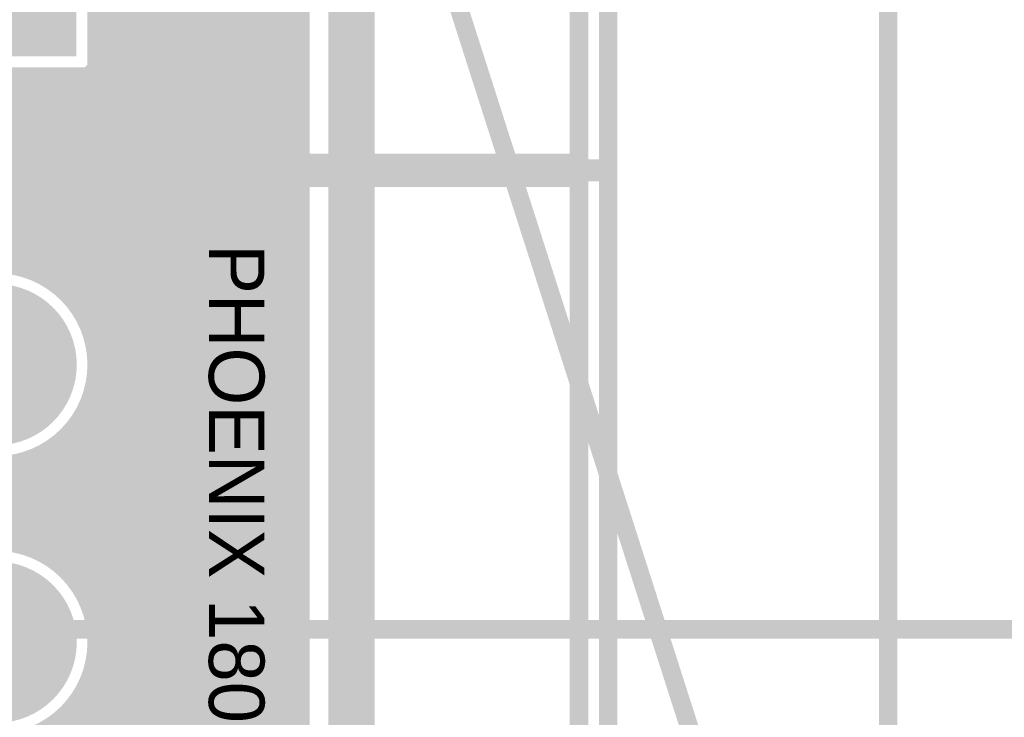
# Model space of a CAD drawing. Extents: x 7.17 to 14.1, y 4 to 11.75.
# Tile 212 of 214: x 12.11 to 12.64, y 8.02 to 8.39. Entities that reach past the tile are written whole.
import ezdxf

# ---------------------------------------------------------------- set-up
doc = ezdxf.new("R2010")
doc.units = 0
doc.layers.get('0').update_dxf_attribs({"linetype": 'CONTINUOUS'})
for name, color, linetype in [('BOTTOMLAYER', 5, 'CONTINUOUS'), ('BOTTOMSOLDER', 6, 'CONTINUOUS'), ('INTERNALPLANE1', 76, 'CONTINUOUS'), ('KEEPOUTLAYER', 6, 'CONTINUOUS'), ('MECHANICAL1', 6, 'CONTINUOUS'), ('MECHANICAL2', 216, 'CONTINUOUS'), ('MECHANICAL3', 76, 'CONTINUOUS'), ('MECHANICAL5', 56, 'CONTINUOUS'), ('MECHANICAL6', 56, 'CONTINUOUS'), ('MULTILAYER', 9, 'CONTINUOUS'), ('TOPOVERLAY', 2, 'CONTINUOUS'), ('TOPSOLDER', 216, 'CONTINUOUS')]:
    doc.layers.add(name, color=color, linetype=linetype)

# ---------------------------------------------------------------- blocks, each defined once
blk = doc.blocks.new('CONN_PHOENIX_1803280_3_26')
at = {"layer": 'BOTTOMSOLDER', "const_width": 0.04337}
for points in [[(-0.021685, 0, 1), (0.021685, 0, 1)], [(0.128315, 0, 1), (0.171685, 0, 1)]]:
    blk.add_lwpolyline(points, format="xyb", close=True, dxfattribs=at)
at = {"layer": 'BOTTOMSOLDER'}
blk.add_solid([(-0.19337, -0.04337), (-0.10663, -0.04337), (-0.19337, 0.04337), (-0.10663, 0.04337)], dxfattribs=at)
at = {"layer": 'MECHANICAL1', "const_width": 0.01}
for points in [[(-0.251, 0.047244), (-0.251, -0.314961)], [(-0.251, 0.047244), (0, 0.047244)], [(-0.240157, 0.047244), (-0.137795, 0.047244)], [(-0.137795, 0.047244), (0.240157, 0.047244)], [(0, 0.047244), (0.251, 0.047244)], [(0.251, 0.047244), (0.251, -0.314961)], [(-0.251, -0.314961), (-0.240157, -0.314961)], [(-0.240157, -0.314961), (-0.137795, -0.314961)], [(-0.137795, -0.314961), (0.240157, -0.314961)], [(0.240157, -0.314961), (0.251, -0.314961)]]:
    blk.add_lwpolyline(points, dxfattribs=at)
at = {"layer": 'MECHANICAL1', "const_width": 0.005}
for points in [[(-0.2535, 0.047244, 1), (-0.2485, 0.047244, 1)], [(-0.2535, 0.047244, 1), (-0.2485, 0.047244, 1)], [(-0.242657, 0.047244, 1), (-0.237657, 0.047244, 1)], [(-0.140295, 0.047244, 1), (-0.135295, 0.047244, 1)], [(-0.140295, 0.047244, 1), (-0.135295, 0.047244, 1)], [(-0.0025, 0.047244, 1), (0.0025, 0.047244, 1)], [(-0.0025, 0.047244, 1), (0.0025, 0.047244, 1)], [(0.237657, 0.047244, 1), (0.242657, 0.047244, 1)], [(0.2485, 0.047244, 1), (0.2535, 0.047244, 1)], [(0.2485, 0.047244, 1), (0.2535, 0.047244, 1)], [(-0.2535, -0.314961, 1), (-0.2485, -0.314961, 1)], [(-0.2535, -0.314961, 1), (-0.2485, -0.314961, 1)], [(-0.242657, -0.314961, 1), (-0.237657, -0.314961, 1)], [(-0.242657, -0.314961, 1), (-0.237657, -0.314961, 1)], [(-0.140295, -0.314961, 1), (-0.135295, -0.314961, 1)], [(-0.140295, -0.314961, 1), (-0.135295, -0.314961, 1)], [(0.237657, -0.314961, 1), (0.242657, -0.314961, 1)], [(0.237657, -0.314961, 1), (0.242657, -0.314961, 1)], [(0.2485, -0.314961, 1), (0.2535, -0.314961, 1)], [(0.2485, -0.314961, 1), (0.2535, -0.314961, 1)]]:
    blk.add_lwpolyline(points, format="xyb", close=True, dxfattribs=at)
at = {"layer": 'MULTILAYER', "const_width": 0.03937}
for points in [[(-0.019685, 0, 1), (0.019685, 0, 1)], [(0.130315, 0, 1), (0.169685, 0, 1)]]:
    blk.add_lwpolyline(points, format="xyb", close=True, dxfattribs=at)
at = {"layer": 'MULTILAYER'}
blk.add_solid([(-0.18937, -0.03937), (-0.11063, -0.03937), (-0.18937, 0.03937), (-0.11063, 0.03937)], dxfattribs=at)
at = {"layer": 'TOPOVERLAY', "const_width": 0.01}
for points in [[(-0.255906, 0.062992), (0.220472, 0.062992)], [(-0.255906, 0.062992), (-0.255906, -0.287402)], [(0.220472, 0.062992), (0.251969, 0.062992)], [(0.251969, 0.062992), (0.255906, 0.062992)], [(0.255906, 0.062992), (0.255906, 0.019685)], [(0.255906, 0.019685), (0.255906, -0.330709)], [(-0.255906, -0.287402), (-0.255906, -0.330709)], [(-0.255906, -0.330709), (-0.251969, -0.330709)], [(-0.251969, -0.330709), (-0.220472, -0.330709)], [(-0.220472, -0.330709), (0.255906, -0.330709)]]:
    blk.add_lwpolyline(points, dxfattribs=at)
at = {"layer": 'TOPOVERLAY', "const_width": 0.005}
for points in [[(-0.258406, 0.062992, 1), (-0.253406, 0.062992, 1)], [(-0.258406, 0.062992, 1), (-0.253406, 0.062992, 1)], [(0.217973, 0.062992, 1), (0.222972, 0.062992, 1)], [(0.217973, 0.062992, 1), (0.222972, 0.062992, 1)], [(0.249469, 0.062992, 1), (0.254469, 0.062992, 1)], [(0.249469, 0.062992, 1), (0.254469, 0.062992, 1)], [(0.253406, 0.062992, 1), (0.258406, 0.062992, 1)], [(0.253406, 0.062992, 1), (0.258406, 0.062992, 1)], [(0.253406, 0.019685, 1), (0.258406, 0.019685, 1)], [(0.253406, 0.019685, 1), (0.258406, 0.019685, 1)], [(-0.258406, -0.287402, 1), (-0.253406, -0.287402, 1)], [(-0.258406, -0.287402, 1), (-0.253406, -0.287402, 1)], [(-0.258406, -0.330709, 1), (-0.253406, -0.330709, 1)], [(-0.258406, -0.330709, 1), (-0.253406, -0.330709, 1)], [(-0.254469, -0.330709, 1), (-0.249469, -0.330709, 1)], [(-0.254469, -0.330709, 1), (-0.249469, -0.330709, 1)], [(-0.222972, -0.330709, 1), (-0.217973, -0.330709, 1)], [(-0.222972, -0.330709, 1), (-0.217973, -0.330709, 1)], [(0.253406, -0.330709, 1), (0.258406, -0.330709, 1)], [(0.253406, -0.330709, 1), (0.258406, -0.330709, 1)]]:
    blk.add_lwpolyline(points, format="xyb", close=True, dxfattribs=at)
at = {"layer": 'TOPSOLDER', "const_width": 0.04337}
for points in [[(-0.021685, 0, 1), (0.021685, 0, 1)], [(0.128315, 0, 1), (0.171685, 0, 1)]]:
    blk.add_lwpolyline(points, format="xyb", close=True, dxfattribs=at)
at = {"layer": 'TOPSOLDER'}
blk.add_solid([(-0.19337, -0.04337), (-0.10663, -0.04337), (-0.19337, 0.04337), (-0.10663, 0.04337)], dxfattribs=at)
blk = doc.blocks.new('CONN_PHOENIX_1803280_3_27')
at = {"layer": 'BOTTOMSOLDER', "const_width": 0.04337}
for points in [[(-0.021685, 0, 1), (0.021685, 0, 1)], [(0.128315, 0, 1), (0.171685, 0, 1)]]:
    blk.add_lwpolyline(points, format="xyb", close=True, dxfattribs=at)
at = {"layer": 'BOTTOMSOLDER'}
blk.add_solid([(-0.19337, -0.04337), (-0.10663, -0.04337), (-0.19337, 0.04337), (-0.10663, 0.04337)], dxfattribs=at)
at = {"layer": 'MECHANICAL1', "const_width": 0.01}
for points in [[(-0.251, 0.047244), (0, 0.047244)], [(-0.251, 0.047244), (-0.251, -0.314961)], [(-0.240157, 0.047244), (-0.137795, 0.047244)], [(-0.137795, 0.047244), (0.240157, 0.047244)], [(0, 0.047244), (0.251, 0.047244)], [(0.251, 0.047244), (0.251, -0.314961)], [(-0.251, -0.314961), (-0.240157, -0.314961)], [(-0.240157, -0.314961), (-0.137795, -0.314961)], [(-0.137795, -0.314961), (0.240157, -0.314961)], [(0.240157, -0.314961), (0.251, -0.314961)]]:
    blk.add_lwpolyline(points, dxfattribs=at)
at = {"layer": 'MECHANICAL1', "const_width": 0.005}
for points in [[(-0.2535, 0.047244, 1), (-0.2485, 0.047244, 1)], [(-0.2535, 0.047244, 1), (-0.2485, 0.047244, 1)], [(-0.242657, 0.047244, 1), (-0.237657, 0.047244, 1)], [(-0.140295, 0.047244, 1), (-0.135295, 0.047244, 1)], [(-0.140295, 0.047244, 1), (-0.135295, 0.047244, 1)], [(-0.0025, 0.047244, 1), (0.0025, 0.047244, 1)], [(-0.0025, 0.047244, 1), (0.0025, 0.047244, 1)], [(0.237657, 0.047244, 1), (0.242657, 0.047244, 1)], [(0.2485, 0.047244, 1), (0.2535, 0.047244, 1)], [(0.2485, 0.047244, 1), (0.2535, 0.047244, 1)], [(-0.2535, -0.314961, 1), (-0.2485, -0.314961, 1)], [(-0.2535, -0.314961, 1), (-0.2485, -0.314961, 1)], [(-0.242657, -0.314961, 1), (-0.237657, -0.314961, 1)], [(-0.242657, -0.314961, 1), (-0.237657, -0.314961, 1)], [(-0.140295, -0.314961, 1), (-0.135295, -0.314961, 1)], [(-0.140295, -0.314961, 1), (-0.135295, -0.314961, 1)], [(0.237657, -0.314961, 1), (0.242657, -0.314961, 1)], [(0.237657, -0.314961, 1), (0.242657, -0.314961, 1)], [(0.2485, -0.314961, 1), (0.2535, -0.314961, 1)], [(0.2485, -0.314961, 1), (0.2535, -0.314961, 1)]]:
    blk.add_lwpolyline(points, format="xyb", close=True, dxfattribs=at)
at = {"layer": 'MULTILAYER', "const_width": 0.03937}
for points in [[(-0.019685, 0, 1), (0.019685, 0, 1)], [(0.130315, 0, 1), (0.169685, 0, 1)]]:
    blk.add_lwpolyline(points, format="xyb", close=True, dxfattribs=at)
at = {"layer": 'MULTILAYER'}
blk.add_solid([(-0.18937, -0.03937), (-0.11063, -0.03937), (-0.18937, 0.03937), (-0.11063, 0.03937)], dxfattribs=at)
at = {"layer": 'TOPOVERLAY', "const_width": 0.01}
for points in [[(-0.255906, 0.062992), (-0.255906, -0.287402)], [(-0.255906, 0.062992), (0.220472, 0.062992)], [(0.220472, 0.062992), (0.251969, 0.062992)], [(0.251969, 0.062992), (0.255906, 0.062992)], [(0.255906, 0.062992), (0.255906, 0.019685)], [(0.255906, 0.019685), (0.255906, -0.330709)], [(-0.255906, -0.287402), (-0.255906, -0.330709)], [(-0.255906, -0.330709), (-0.251969, -0.330709)], [(-0.251969, -0.330709), (-0.220472, -0.330709)], [(-0.220472, -0.330709), (0.255906, -0.330709)]]:
    blk.add_lwpolyline(points, dxfattribs=at)
at = {"layer": 'TOPOVERLAY', "const_width": 0.005}
for points in [[(-0.258406, 0.062992, 1), (-0.253406, 0.062992, 1)], [(-0.258406, 0.062992, 1), (-0.253406, 0.062992, 1)], [(0.217973, 0.062992, 1), (0.222972, 0.062992, 1)], [(0.217973, 0.062992, 1), (0.222972, 0.062992, 1)], [(0.249469, 0.062992, 1), (0.254469, 0.062992, 1)], [(0.249469, 0.062992, 1), (0.254469, 0.062992, 1)], [(0.253406, 0.062992, 1), (0.258406, 0.062992, 1)], [(0.253406, 0.062992, 1), (0.258406, 0.062992, 1)], [(0.253406, 0.019685, 1), (0.258406, 0.019685, 1)], [(0.253406, 0.019685, 1), (0.258406, 0.019685, 1)], [(-0.258406, -0.287402, 1), (-0.253406, -0.287402, 1)], [(-0.258406, -0.287402, 1), (-0.253406, -0.287402, 1)], [(-0.258406, -0.330709, 1), (-0.253406, -0.330709, 1)], [(-0.258406, -0.330709, 1), (-0.253406, -0.330709, 1)], [(-0.254469, -0.330709, 1), (-0.249469, -0.330709, 1)], [(-0.254469, -0.330709, 1), (-0.249469, -0.330709, 1)], [(-0.222972, -0.330709, 1), (-0.217973, -0.330709, 1)], [(-0.222972, -0.330709, 1), (-0.217973, -0.330709, 1)], [(0.253406, -0.330709, 1), (0.258406, -0.330709, 1)], [(0.253406, -0.330709, 1), (0.258406, -0.330709, 1)]]:
    blk.add_lwpolyline(points, format="xyb", close=True, dxfattribs=at)
at = {"layer": 'TOPSOLDER', "const_width": 0.04337}
for points in [[(-0.021685, 0, 1), (0.021685, 0, 1)], [(0.128315, 0, 1), (0.171685, 0, 1)]]:
    blk.add_lwpolyline(points, format="xyb", close=True, dxfattribs=at)
at = {"layer": 'TOPSOLDER'}
blk.add_solid([(-0.19337, -0.04337), (-0.10663, -0.04337), (-0.19337, 0.04337), (-0.10663, 0.04337)], dxfattribs=at)

msp = doc.modelspace()

# ---------------------------------------------------------------- linework, layer by layer
at = {"layer": 'BOTTOMLAYER', "const_width": 0.008}
for points in [[(12.263404, 5.8465), (12.263404, 8.8285)], [(11.800328, 8.5785), (12.125128, 8.2537)], [(11.807399, 8.5785), (12.263404, 8.122495)], [(11.795033, 8.576723), (12.112676, 8.25908)], [(11.822808, 8.570162), (12.263404, 8.129566)], [(11.83151, 8.568531), (12.263404, 8.136637)], [(11.838169, 8.568943), (12.263404, 8.143708)], [(12.129683, 8.524918), (12.263404, 8.391197)], [(12.120849, 8.519609), (12.263404, 8.377054)], [(12.125448, 8.522082), (12.263404, 8.384125)], [(12.110406, 8.51591), (12.263404, 8.362912)], [(12.115853, 8.517534), (12.263404, 8.369983)], [(12.151274, 8.396526), (12.263404, 8.508656)], [(12.151274, 8.389455), (12.263404, 8.501585)], [(12.151274, 8.382384), (12.263404, 8.494514)], [(12.151274, 8.375313), (12.263404, 8.487443)], [(12.151274, 8.368242), (12.263404, 8.480372)], [(10.356604, 6.5665), (12.263404, 8.473301)], [(12.151274, 8.364425), (12.151274, 8.471165)], [(10.363675, 6.5665), (12.263404, 8.466229)], [(12.151274, 8.467971), (12.263404, 8.355841)], [(12.151274, 8.4609), (12.263404, 8.34877)], [(10.370746, 6.5665), (12.263404, 8.459158)], [(10.377817, 6.5665), (12.263404, 8.452087)], [(12.151274, 8.453829), (12.263404, 8.341699)], [(12.0738, 8.255412), (12.263404, 8.445016)], [(12.151274, 8.446758), (12.263404, 8.334628)], [(12.151274, 8.439687), (12.263404, 8.327557)], [(12.085055, 8.259595), (12.263404, 8.437945)], [(12.093515, 8.260985), (12.263404, 8.430874)], [(12.151274, 8.432616), (12.263404, 8.320486)], [(12.100694, 8.261092), (12.263404, 8.423803)], [(12.151274, 8.425544), (12.263404, 8.313415)], [(12.151274, 8.418473), (12.263404, 8.306343)], [(12.107048, 8.260376), (12.263404, 8.416732)], [(12.112791, 8.259047), (12.263404, 8.409661)], [(12.151274, 8.411402), (12.263404, 8.299272)], [(12.118037, 8.257222), (12.263404, 8.402589)], [(12.151274, 8.404331), (12.263404, 8.292201)], [(12.151274, 8.39726), (12.263404, 8.28513)], [(12.122858, 8.254972), (12.263404, 8.395518)], [(12.127298, 8.252341), (12.263404, 8.388447)], [(12.151274, 8.390189), (12.263404, 8.278059)], [(12.131385, 8.249357), (12.263404, 8.381376)], [(12.151274, 8.383118), (12.263404, 8.270988)], [(12.151274, 8.376047), (12.263404, 8.263917)], [(12.135134, 8.246035), (12.263404, 8.374305)], [(10.328319, 6.5665), (12.126244, 8.364425)], [(10.33539, 6.5665), (12.133315, 8.364425)], [(10.342461, 6.5665), (12.140386, 8.364425)], [(10.349532, 6.5665), (12.147458, 8.364425)], [(11.517577, 7.762829), (12.119173, 8.364425)], [(11.518396, 7.770719), (12.112102, 8.364425)], [(12.044534, 8.364425), (12.151274, 8.364425)], [(12.049758, 8.364425), (12.263404, 8.150779)], [(12.056829, 8.364425), (12.263404, 8.15785)], [(12.0639, 8.364425), (12.263404, 8.164921)], [(12.070971, 8.364425), (12.263404, 8.171992)], [(12.078042, 8.364425), (12.263404, 8.179064)], [(12.085114, 8.364425), (12.263404, 8.186135)], [(12.092185, 8.364425), (12.263404, 8.193206)], [(12.099256, 8.364425), (12.263404, 8.200277)], [(12.106327, 8.364425), (12.263404, 8.207348)], [(12.113398, 8.364425), (12.263404, 8.214419)], [(12.120469, 8.364425), (12.263404, 8.22149)], [(12.12754, 8.364425), (12.263404, 8.228561)], [(12.134611, 8.364425), (12.263404, 8.235632)], [(12.138551, 8.242381), (12.263404, 8.367234)], [(12.141682, 8.364425), (12.263404, 8.242703)], [(12.147458, 8.364425), (12.151274, 8.368242)], [(12.148753, 8.364425), (12.263404, 8.249775)], [(12.151274, 8.368976), (12.263404, 8.256846)], [(11.859747, 8.363516), (12.114865, 8.108399)], [(12.141633, 8.238392), (12.263404, 8.360163)], [(12.144367, 8.234055), (12.263404, 8.353092)], [(12.146729, 8.229346), (12.263404, 8.346021)], [(12.148682, 8.224227), (12.263404, 8.33895)], [(12.150161, 8.218636), (12.263404, 8.331879)], [(12.151069, 8.212472), (12.263404, 8.324807)], [(12.151227, 8.20556), (12.263404, 8.317736)], [(12.15028, 8.197541), (12.263404, 8.310665)], [(12.147233, 8.187423), (12.263404, 8.303594)], [(12.070434, 8.103553), (12.263404, 8.296523)], [(12.082992, 8.10904), (12.263404, 8.289452)], [(12.091843, 8.11082), (12.263404, 8.282381)], [(12.099243, 8.111149), (12.263404, 8.27531)], [(12.105751, 8.110585), (12.263404, 8.268239)], [(12.111612, 8.109375), (12.263404, 8.261168)], [(12.116956, 8.107649), (12.263404, 8.254096)], [(12.121864, 8.105485), (12.263404, 8.247025)], [(12.126382, 8.102932), (12.263404, 8.239954)], [(12.130543, 8.100022), (12.263404, 8.232883)], [(12.143809, 8.235019), (12.263404, 8.115424)], [(12.134363, 8.096771), (12.263404, 8.225812)], [(12.149189, 8.222568), (12.263404, 8.108353)], [(12.137851, 8.093188), (12.263404, 8.218741)], [(12.141005, 8.089271), (12.263404, 8.21167)], [(12.150942, 8.213744), (12.263404, 8.101282)], [(12.143814, 8.085009), (12.263404, 8.204599)], [(12.151255, 8.20636), (12.263404, 8.09421)], [(12.150681, 8.199862), (12.263404, 8.087139)], [(12.146259, 8.080382), (12.263404, 8.197528)], [(12.149463, 8.194009), (12.263404, 8.080068)], [(12.14773, 8.188671), (12.263404, 8.072997)], [(12.148303, 8.075355), (12.263404, 8.190456)], [(12.14556, 8.18377), (12.263404, 8.065926)], [(12.14989, 8.069871), (12.263404, 8.183385)], [(12.143003, 8.179256), (12.263404, 8.058855)], [(12.140087, 8.175101), (12.263404, 8.051784)], [(12.150931, 8.063841), (12.263404, 8.176314)], [(12.062277, 8.168058), (12.129602, 8.100732)], [(12.133244, 8.167802), (12.263404, 8.037642)], [(12.136832, 8.171285), (12.263404, 8.044713)], [(12.15127, 8.057109), (12.263404, 8.169243)], [(12.129322, 8.164653), (12.263404, 8.03057)], [(12.150605, 8.049373), (12.263404, 8.162172)], [(10.52631, 6.5665), (12.118276, 8.158466)], [(12.079825, 8.15758), (12.263404, 7.974002)], [(12.11539, 8.157371), (12.263404, 8.009357)], [(12.120423, 8.159409), (12.263404, 8.016428)], [(12.125056, 8.161848), (12.263404, 8.023499)], [(10.519239, 6.5665), (12.108158, 8.15542)], [(12.089364, 8.155113), (12.263404, 7.981073)], [(12.097117, 8.154431), (12.263404, 7.988144)], [(12.10386, 8.154759), (12.263404, 7.995215)], [(12.109899, 8.155791), (12.263404, 8.002286)], [(12.148174, 8.039871), (12.263404, 8.155101)], [(12.138359, 8.022985), (12.263404, 8.14803)], [(12.083611, 7.961165), (12.263404, 8.140959)], [(12.090682, 7.961165), (12.263404, 8.133888)], [(12.097753, 7.961165), (12.263404, 8.126817)], [(12.104824, 7.961165), (12.263404, 8.119746)], [(12.111895, 7.961165), (12.263404, 8.112674)], [(12.118966, 7.961165), (12.263404, 8.105603)], [(12.126037, 7.961165), (12.263404, 8.098532)], [(12.133108, 7.961165), (12.263404, 8.091461)], [(12.140841, 8.089494), (12.263404, 7.966931)], [(12.140179, 7.961165), (12.263404, 8.08439)], [(12.147251, 7.961165), (12.263404, 8.077319)], [(12.148507, 8.074756), (12.263404, 7.95986)], [(12.151274, 7.958118), (12.263404, 8.070248)], [(12.150719, 8.065473), (12.263404, 7.952788)], [(12.151274, 7.951047), (12.263404, 8.063177)], [(12.151274, 8.057847), (12.263404, 7.945717)], [(12.151274, 7.943976), (12.263404, 8.056106)], [(12.150863, 8.051187), (12.263404, 7.938646)], [(12.149769, 8.04521), (12.263404, 7.931575)], [(12.151274, 7.936905), (12.263404, 8.049034)], [(12.148138, 8.03977), (12.263404, 7.924504)], [(12.151274, 7.929833), (12.263404, 8.041963)], [(12.146057, 8.03478), (12.263404, 7.917433)], [(12.151274, 7.922762), (12.263404, 8.034892)], [(12.143579, 8.030187), (12.263404, 7.910362)], [(12.140738, 8.025957), (12.263404, 7.903291)], [(12.151274, 7.915691), (12.263404, 8.027821)], [(12.134036, 8.018516), (12.263404, 7.889149)], [(12.137553, 8.02207), (12.263404, 7.89622)], [(12.151274, 7.90862), (12.263404, 8.02075)], [(12.07654, 7.961165), (12.132715, 8.017341)], [(12.130186, 8.015295), (12.263404, 7.882077)], [(12.151274, 7.901549), (12.263404, 8.013679)]]:
    msp.add_lwpolyline(points, dxfattribs=at)
at = {"layer": 'BOTTOMLAYER'}
for points, const_width in [([(12.149274, 8.39726, 1), (12.153274, 8.39726, 1)], 0.004), ([(12.149274, 8.396526, 1), (12.153274, 8.396526, 1)], 0.004), ([(12.261404, 8.395518, 1), (12.265404, 8.395518, 1)], 0.004), ([(12.261404, 8.391197, 1), (12.265404, 8.391197, 1)], 0.004), ([(12.149274, 8.390189, 1), (12.153274, 8.390189, 1)], 0.004), ([(12.149274, 8.389455, 1), (12.153274, 8.389455, 1)], 0.004), ([(12.261404, 8.388447, 1), (12.265404, 8.388447, 1)], 0.004), ([(12.149274, 8.383118, 1), (12.153274, 8.383118, 1)], 0.004), ([(12.149274, 8.382384, 1), (12.153274, 8.382384, 1)], 0.004), ([(12.261404, 8.384125, 1), (12.265404, 8.384125, 1)], 0.004), ([(12.261404, 8.381376, 1), (12.265404, 8.381376, 1)], 0.004), ([(12.149274, 8.376047, 1), (12.153274, 8.376047, 1)], 0.004), ([(12.149274, 8.375313, 1), (12.153274, 8.375313, 1)], 0.004), ([(12.261404, 8.377054, 1), (12.265404, 8.377054, 1)], 0.004), ([(12.261404, 8.374305, 1), (12.265404, 8.374305, 1)], 0.004), ([(12.261404, 8.369983, 1), (12.265404, 8.369983, 1)], 0.004), ([(12.110102, 8.364425, 1), (12.114102, 8.364425, 1)], 0.004), ([(12.111398, 8.364425, 1), (12.115398, 8.364425, 1)], 0.004), ([(12.117173, 8.364425, 1), (12.121173, 8.364425, 1)], 0.004), ([(12.118469, 8.364425, 1), (12.122469, 8.364425, 1)], 0.004), ([(12.124244, 8.364425, 1), (12.128244, 8.364425, 1)], 0.004), ([(12.12554, 8.364425, 1), (12.12954, 8.364425, 1)], 0.004), ([(12.131315, 8.364425, 1), (12.135315, 8.364425, 1)], 0.004), ([(12.132611, 8.364425, 1), (12.136611, 8.364425, 1)], 0.004), ([(12.138386, 8.364425, 1), (12.142387, 8.364425, 1)], 0.004), ([(12.139682, 8.364425, 1), (12.143682, 8.364425, 1)], 0.004), ([(12.145458, 8.364425, 1), (12.149458, 8.364425, 1)], 0.004), ([(12.145458, 8.364425, 1), (12.149458, 8.364425, 1)], 0.004), ([(12.146753, 8.364425, 1), (12.150753, 8.364425, 1)], 0.004), ([(12.149274, 8.368976, 1), (12.153274, 8.368976, 1)], 0.004), ([(12.149274, 8.368242, 1), (12.153274, 8.368242, 1)], 0.004), ([(12.149274, 8.368242, 1), (12.153274, 8.368242, 1)], 0.004), ([(12.149274, 8.364425, 1), (12.153274, 8.364425, 1)], 0.004), ([(12.149274, 8.364425, 1), (12.153274, 8.364425, 1)], 0.004), ([(12.261404, 8.367234, 1), (12.265404, 8.367234, 1)], 0.004), ([(12.261404, 8.362912, 1), (12.265404, 8.362912, 1)], 0.004), ([(12.261404, 8.360163, 1), (12.265404, 8.360163, 1)], 0.004), ([(12.261404, 8.355841, 1), (12.265404, 8.355841, 1)], 0.004), ([(12.261404, 8.353092, 1), (12.265404, 8.353092, 1)], 0.004), ([(12.261404, 8.34877, 1), (12.265404, 8.34877, 1)], 0.004), ([(12.261404, 8.346021, 1), (12.265404, 8.346021, 1)], 0.004), ([(12.261404, 8.341699, 1), (12.265404, 8.341699, 1)], 0.004), ([(12.261404, 8.33895, 1), (12.265404, 8.33895, 1)], 0.004), ([(12.261404, 8.334628, 1), (12.265404, 8.334628, 1)], 0.004), ([(12.261404, 8.331879, 1), (12.265404, 8.331879, 1)], 0.004), ([(12.261404, 8.327557, 1), (12.265404, 8.327557, 1)], 0.004), ([(12.261404, 8.324807, 1), (12.265404, 8.324807, 1)], 0.004), ([(12.261404, 8.320486, 1), (12.265404, 8.320486, 1)], 0.004), ([(12.261404, 8.317736, 1), (12.265404, 8.317736, 1)], 0.004), ([(12.261404, 8.313415, 1), (12.265404, 8.313415, 1)], 0.004), ([(12.261404, 8.310665, 1), (12.265404, 8.310665, 1)], 0.004), ([(12.261404, 8.306343, 1), (12.265404, 8.306343, 1)], 0.004), ([(12.261404, 8.303594, 1), (12.265404, 8.303594, 1)], 0.004), ([(12.261404, 8.299272, 1), (12.265404, 8.299272, 1)], 0.004), ([(12.261404, 8.296523, 1), (12.265404, 8.296523, 1)], 0.004), ([(12.261404, 8.292201, 1), (12.265404, 8.292201, 1)], 0.004), ([(12.261404, 8.289452, 1), (12.265404, 8.289452, 1)], 0.004), ([(12.261404, 8.28513, 1), (12.265404, 8.28513, 1)], 0.004), ([(12.261404, 8.282381, 1), (12.265404, 8.282381, 1)], 0.004), ([(12.261404, 8.278059, 1), (12.265404, 8.278059, 1)], 0.004), ([(12.261404, 8.27531, 1), (12.265404, 8.27531, 1)], 0.004), ([(12.261404, 8.270988, 1), (12.265404, 8.270988, 1)], 0.004), ([(12.261404, 8.268239, 1), (12.265404, 8.268239, 1)], 0.004), ([(12.261404, 8.263917, 1), (12.265404, 8.263917, 1)], 0.004), ([(12.151274, 8.207795, 1), (12.044534, 8.207795, 1)], 0.008), ([(12.105049, 8.260376, 1), (12.109049, 8.260376, 1)], 0.004), ([(12.110676, 8.25908, 1), (12.114676, 8.25908, 1)], 0.004), ([(12.110791, 8.259047, 1), (12.114791, 8.259047, 1)], 0.004), ([(12.261404, 8.261168, 1), (12.265404, 8.261168, 1)], 0.004), ([(12.116037, 8.257222, 1), (12.120037, 8.257222, 1)], 0.004), ([(12.120858, 8.254972, 1), (12.124858, 8.254972, 1)], 0.004), ([(12.123128, 8.2537, 1), (12.127128, 8.2537, 1)], 0.004), ([(12.261404, 8.256846, 1), (12.265404, 8.256846, 1)], 0.004), ([(12.261404, 8.254096, 1), (12.265404, 8.254096, 1)], 0.004), ([(12.125298, 8.252341, 1), (12.129298, 8.252341, 1)], 0.004), ([(12.129385, 8.249357, 1), (12.133385, 8.249357, 1)], 0.004), ([(12.261404, 8.249775, 1), (12.265404, 8.249775, 1)], 0.004), ([(12.133134, 8.246035, 1), (12.137134, 8.246035, 1)], 0.004), ([(12.136551, 8.242381, 1), (12.140551, 8.242381, 1)], 0.004), ([(12.261404, 8.247025, 1), (12.265404, 8.247025, 1)], 0.004), ([(12.261404, 8.242703, 1), (12.265404, 8.242703, 1)], 0.004), ([(12.139633, 8.238392, 1), (12.143633, 8.238392, 1)], 0.004), ([(12.261404, 8.239954, 1), (12.265404, 8.239954, 1)], 0.004), ([(12.141809, 8.235019, 1), (12.145809, 8.235019, 1)], 0.004), ([(12.142367, 8.234055, 1), (12.146367, 8.234055, 1)], 0.004), ([(12.261404, 8.235632, 1), (12.265404, 8.235632, 1)], 0.004), ([(12.261404, 8.232883, 1), (12.265404, 8.232883, 1)], 0.004), ([(12.14473, 8.229346, 1), (12.148729, 8.229346, 1)], 0.004), ([(12.261404, 8.228561, 1), (12.265404, 8.228561, 1)], 0.004), ([(12.146682, 8.224227, 1), (12.150682, 8.224227, 1)], 0.004), ([(12.147189, 8.222568, 1), (12.151189, 8.222568, 1)], 0.004), ([(12.261404, 8.225812, 1), (12.265404, 8.225812, 1)], 0.004), ([(12.261404, 8.22149, 1), (12.265404, 8.22149, 1)], 0.004), ([(12.148162, 8.218636, 1), (12.152162, 8.218636, 1)], 0.004), ([(12.261404, 8.218741, 1), (12.265404, 8.218741, 1)], 0.004), ([(12.148941, 8.213744, 1), (12.152942, 8.213744, 1)], 0.004), ([(12.149069, 8.212472, 1), (12.153069, 8.212472, 1)], 0.004), ([(12.261404, 8.214419, 1), (12.265404, 8.214419, 1)], 0.004), ([(12.261404, 8.21167, 1), (12.265404, 8.21167, 1)], 0.004), ([(12.149227, 8.20556, 1), (12.153227, 8.20556, 1)], 0.004), ([(12.149255, 8.20636, 1), (12.153255, 8.20636, 1)], 0.004), ([(12.149274, 8.207795, 1), (12.153274, 8.207795, 1)], 0.004), ([(12.261404, 8.207348, 1), (12.265404, 8.207348, 1)], 0.004), ([(12.261404, 8.204599, 1), (12.265404, 8.204599, 1)], 0.004), ([(12.148681, 8.199862, 1), (12.152681, 8.199862, 1)], 0.004), ([(12.261404, 8.200277, 1), (12.265404, 8.200277, 1)], 0.004), ([(12.147463, 8.194009, 1), (12.151463, 8.194009, 1)], 0.004), ([(12.14828, 8.197541, 1), (12.15228, 8.197541, 1)], 0.004), ([(12.261404, 8.197528, 1), (12.265404, 8.197528, 1)], 0.004), ([(12.14573, 8.188671, 1), (12.14973, 8.188671, 1)], 0.004), ([(12.261404, 8.193206, 1), (12.265404, 8.193206, 1)], 0.004), ([(12.261404, 8.190456, 1), (12.265404, 8.190456, 1)], 0.004), ([(12.14356, 8.18377, 1), (12.14756, 8.18377, 1)], 0.004), ([(12.145233, 8.187423, 1), (12.149233, 8.187423, 1)], 0.004), ([(12.261404, 8.186135, 1), (12.265404, 8.186135, 1)], 0.004), ([(12.261404, 8.183385, 1), (12.265404, 8.183385, 1)], 0.004), ([(12.141003, 8.179256, 1), (12.145003, 8.179256, 1)], 0.004), ([(12.261404, 8.179064, 1), (12.265404, 8.179064, 1)], 0.004), ([(12.138087, 8.175101, 1), (12.142087, 8.175101, 1)], 0.004), ([(12.261404, 8.176314, 1), (12.265404, 8.176314, 1)], 0.004), ([(12.131244, 8.167802, 1), (12.135244, 8.167802, 1)], 0.004), ([(12.134832, 8.171285, 1), (12.138832, 8.171285, 1)], 0.004), ([(12.261404, 8.171992, 1), (12.265404, 8.171992, 1)], 0.004), ([(12.261404, 8.169243, 1), (12.265404, 8.169243, 1)], 0.004), ([(12.127322, 8.164653, 1), (12.131322, 8.164653, 1)], 0.004), ([(12.261404, 8.164921, 1), (12.265404, 8.164921, 1)], 0.004), ([(12.261404, 8.162172, 1), (12.265404, 8.162172, 1)], 0.004), ([(12.11339, 8.157371, 1), (12.11739, 8.157371, 1)], 0.004), ([(12.116276, 8.158466, 1), (12.120276, 8.158466, 1)], 0.004), ([(12.118423, 8.159409, 1), (12.122423, 8.159409, 1)], 0.004), ([(12.123055, 8.161848, 1), (12.127056, 8.161848, 1)], 0.004), ([(12.261404, 8.15785, 1), (12.265404, 8.15785, 1)], 0.004), ([(12.106158, 8.15542, 1), (12.110158, 8.15542, 1)], 0.004), ([(12.107899, 8.155791, 1), (12.111899, 8.155791, 1)], 0.004), ([(12.261404, 8.155101, 1), (12.265404, 8.155101, 1)], 0.004), ([(12.261404, 8.150779, 1), (12.265404, 8.150779, 1)], 0.004), ([(12.261404, 8.14803, 1), (12.265404, 8.14803, 1)], 0.004), ([(12.261404, 8.143708, 1), (12.265404, 8.143708, 1)], 0.004), ([(12.261404, 8.140959, 1), (12.265404, 8.140959, 1)], 0.004), ([(12.261404, 8.136637, 1), (12.265404, 8.136637, 1)], 0.004), ([(12.261404, 8.133888, 1), (12.265404, 8.133888, 1)], 0.004), ([(12.261404, 8.129566, 1), (12.265404, 8.129566, 1)], 0.004), ([(12.261404, 8.126817, 1), (12.265404, 8.126817, 1)], 0.004), ([(12.261404, 8.122495, 1), (12.265404, 8.122495, 1)], 0.004), ([(12.261404, 8.119746, 1), (12.265404, 8.119746, 1)], 0.004), ([(12.261404, 8.115424, 1), (12.265404, 8.115424, 1)], 0.004), ([(12.151274, 8.057795, 1), (12.044534, 8.057795, 1)], 0.008), ([(12.109612, 8.109375, 1), (12.113612, 8.109375, 1)], 0.004), ([(12.261404, 8.112674, 1), (12.265404, 8.112674, 1)], 0.004), ([(12.112865, 8.108399, 1), (12.116865, 8.108399, 1)], 0.004), ([(12.114956, 8.107649, 1), (12.118956, 8.107649, 1)], 0.004), ([(12.119864, 8.105485, 1), (12.123864, 8.105485, 1)], 0.004), ([(12.261404, 8.108353, 1), (12.265404, 8.108353, 1)], 0.004), ([(12.261404, 8.105603, 1), (12.265404, 8.105603, 1)], 0.004), ([(12.124382, 8.102932, 1), (12.128382, 8.102932, 1)], 0.004), ([(12.127602, 8.100732, 1), (12.131602, 8.100732, 1)], 0.004), ([(12.128543, 8.100022, 1), (12.132543, 8.100022, 1)], 0.004), ([(12.261404, 8.101282, 1), (12.265404, 8.101282, 1)], 0.004), ([(12.261404, 8.098532, 1), (12.265404, 8.098532, 1)], 0.004), ([(12.132363, 8.096771, 1), (12.136363, 8.096771, 1)], 0.004), ([(12.135851, 8.093188, 1), (12.139851, 8.093188, 1)], 0.004), ([(12.261404, 8.09421, 1), (12.265404, 8.09421, 1)], 0.004), ([(12.138841, 8.089494, 1), (12.142841, 8.089494, 1)], 0.004), ([(12.139005, 8.089271, 1), (12.143005, 8.089271, 1)], 0.004), ([(12.261404, 8.091461, 1), (12.265404, 8.091461, 1)], 0.004), ([(12.141815, 8.085009, 1), (12.145815, 8.085009, 1)], 0.004), ([(12.261404, 8.087139, 1), (12.265404, 8.087139, 1)], 0.004), ([(12.261404, 8.08439, 1), (12.265404, 8.08439, 1)], 0.004), ([(12.144259, 8.080382, 1), (12.148259, 8.080382, 1)], 0.004), ([(12.261404, 8.080068, 1), (12.265404, 8.080068, 1)], 0.004), ([(12.261404, 8.077319, 1), (12.265404, 8.077319, 1)], 0.004), ([(12.146303, 8.075355, 1), (12.150303, 8.075355, 1)], 0.004), ([(12.146507, 8.074756, 1), (12.150507, 8.074756, 1)], 0.004), ([(12.261404, 8.072997, 1), (12.265404, 8.072997, 1)], 0.004), ([(12.14789, 8.069871, 1), (12.15189, 8.069871, 1)], 0.004), ([(12.261404, 8.070248, 1), (12.265404, 8.070248, 1)], 0.004), ([(12.148719, 8.065473, 1), (12.152719, 8.065473, 1)], 0.004), ([(12.148931, 8.063841, 1), (12.152931, 8.063841, 1)], 0.004), ([(12.261404, 8.065926, 1), (12.265404, 8.065926, 1)], 0.004), ([(12.261404, 8.063177, 1), (12.265404, 8.063177, 1)], 0.004), ([(12.14927, 8.057109, 1), (12.15327, 8.057109, 1)], 0.004), ([(12.149274, 8.057847, 1), (12.153274, 8.057847, 1)], 0.004), ([(12.149274, 8.057795, 1), (12.153274, 8.057795, 1)], 0.004), ([(12.261404, 8.058855, 1), (12.265404, 8.058855, 1)], 0.004), ([(12.261404, 8.056106, 1), (12.265404, 8.056106, 1)], 0.004), ([(12.148863, 8.051187, 1), (12.152863, 8.051187, 1)], 0.004), ([(12.261404, 8.051784, 1), (12.265404, 8.051784, 1)], 0.004), ([(12.147769, 8.04521, 1), (12.151769, 8.04521, 1)], 0.004), ([(12.148605, 8.049373, 1), (12.152605, 8.049373, 1)], 0.004), ([(12.261404, 8.049034, 1), (12.265404, 8.049034, 1)], 0.004), ([(12.146138, 8.03977, 1), (12.150138, 8.03977, 1)], 0.004), ([(12.146174, 8.039871, 1), (12.150174, 8.039871, 1)], 0.004), ([(12.261404, 8.044713, 1), (12.265404, 8.044713, 1)], 0.004), ([(12.261404, 8.041963, 1), (12.265404, 8.041963, 1)], 0.004), ([(12.144057, 8.03478, 1), (12.148057, 8.03478, 1)], 0.004), ([(12.261404, 8.037642, 1), (12.265404, 8.037642, 1)], 0.004), ([(12.261404, 8.034892, 1), (12.265404, 8.034892, 1)], 0.004), ([(12.141578, 8.030187, 1), (12.145578, 8.030187, 1)], 0.004), ([(12.261404, 8.03057, 1), (12.265404, 8.03057, 1)], 0.004), ([(12.138737, 8.025957, 1), (12.142738, 8.025957, 1)], 0.004), ([(12.261404, 8.027821, 1), (12.265404, 8.027821, 1)], 0.004), ([(12.132036, 8.018516, 1), (12.136036, 8.018516, 1)], 0.004), ([(12.135554, 8.02207, 1), (12.139553, 8.02207, 1)], 0.004), ([(12.136359, 8.022985, 1), (12.140359, 8.022985, 1)], 0.004), ([(12.261404, 8.023499, 1), (12.265404, 8.023499, 1)], 0.004), ([(12.261404, 8.02075, 1), (12.265404, 8.02075, 1)], 0.004), ([(12.128186, 8.015295, 1), (12.132186, 8.015295, 1)], 0.004), ([(12.130715, 8.017341, 1), (12.134715, 8.017341, 1)], 0.004), ([(12.261404, 8.016428, 1), (12.265404, 8.016428, 1)], 0.004), ([(12.261404, 8.013679, 1), (12.265404, 8.013679, 1)], 0.004)]:
    msp.add_lwpolyline(points, format="xyb", close=True, dxfattribs=dict(at, const_width=const_width))
at = {"layer": 'INTERNALPLANE1', "const_width": 0.043622}
for points in [[(12.076093, 8.417795, 1), (12.119715, 8.417795, 1)], [(12.076093, 8.207795, 1), (12.119715, 8.207795, 1)], [(12.076093, 8.057795, 1), (12.119715, 8.057795, 1)]]:
    msp.add_lwpolyline(points, format="xyb", close=True, dxfattribs=at)
at = {"layer": 'KEEPOUTLAYER', "const_width": 0.025}
msp.add_lwpolyline([(12.289904, 5.82), (12.289904, 8.855)], dxfattribs=at)
at = {"layer": 'MECHANICAL2', "const_width": 0.01}
msp.add_lwpolyline([(12.579904, 7.902329), (12.579904, 8.855)], dxfattribs=at)
at = {"layer": 'MECHANICAL3', "const_width": 0.01}
msp.add_lwpolyline([(12.289904, 5.82), (12.289904, 8.855)], dxfattribs=at)
at = {"layer": 'MECHANICAL5', "const_width": 0.01}
msp.add_lwpolyline([(12.324904, 8.4725), (12.609904, 7.5825)], dxfattribs=at)
at = {"layer": 'MECHANICAL6', "const_width": 0.01}
msp.add_lwpolyline([(12.097904, 8.064795), (13.257904, 8.064795)], dxfattribs=at)
at = {"layer": 'MULTILAYER', "const_width": 0.01}
msp.add_lwpolyline([(12.289904, 5.82), (12.289904, 8.855)], dxfattribs=at)

# ---------------------------------------------------------------- block references
at = {"rotation": 90}
for name, p in [('CONN_PHOENIX_1803280_3_26', (12.097904, 8.567795)), ('CONN_PHOENIX_1803280_3_27', (12.097904, 8.057795))]:
    msp.add_blockref(name, p, dxfattribs=at)

# ---------------------------------------------------------------- texts
at = {"layer": 'MECHANICAL1'}
msp.add_text('PHOENIX 1803280', height=0.03, rotation=270, dxfattribs=at).set_placement((12.212904, 8.272795))

doc.saveas('drawing.dxf')
